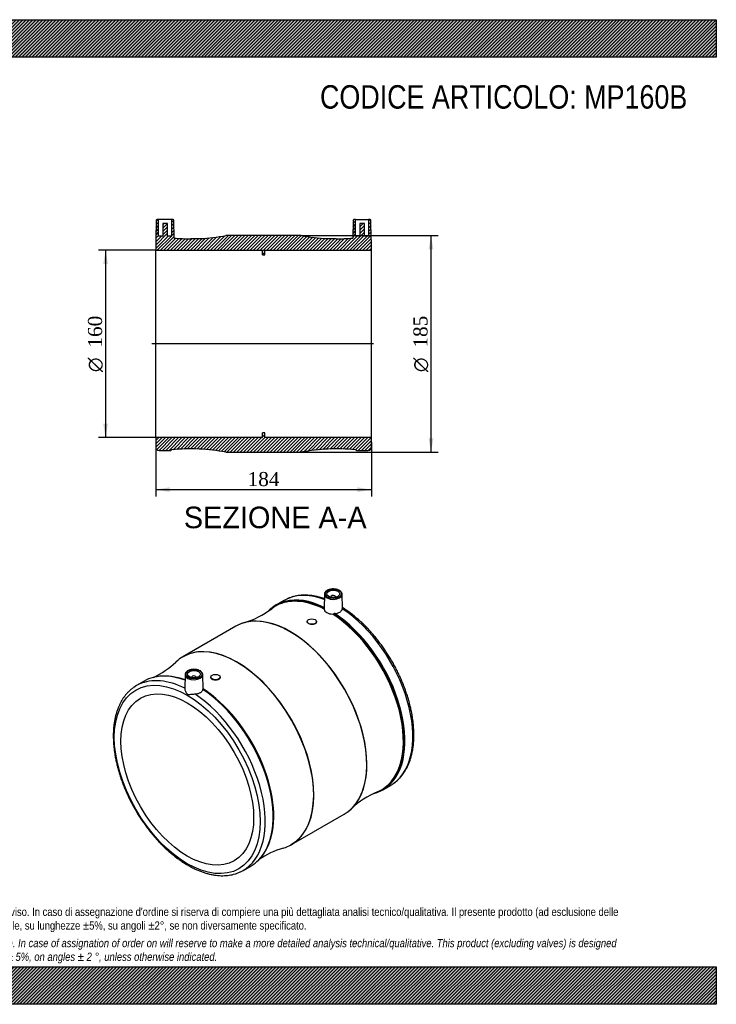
# Model space of a CAD drawing. Header units: millimetres. Extents: x 0 to 1188, y 0 to 840.
import ezdxf
from ezdxf.enums import TextEntityAlignment as Align
from ezdxf.lldxf.tags import DXFTag

# ---------------------------------------------------------------- set-up
doc = ezdxf.new("R2010")
doc.units = ezdxf.units.MM
doc.header["$LTSCALE"] = 4
for name, color, linetype in [('Default', 7, 'Continuous'), ('DV4_Default', 7, 'Continuous'), ('MP160B', 7, 'Continuous')]:
    doc.layers.add(name, color=color, linetype=linetype)
doc.styles.add('SEACAD_Solid_Edge_ANSI', font='seans.ttf')
doc.styles.add('SEACAD_Solid_Edge_ANSI1_Symbols', font='semeca1.ttf')
doc.styles.add('SEACAD_Times_New_Roman', font='times.ttf')
tags = doc.linetypes.add('CENTER2', pattern=[28.575000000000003, 19.05, -3.175, 3.175, -3.175]).pattern_tags.tags
tags[10:11] = [DXFTag(74, 4), DXFTag(75, 0), DXFTag(340, '0'), DXFTag(46, 0.0), DXFTag(50, 0.0), DXFTag(44, 0.0), DXFTag(45, 0.0)]
tags[8:9] = [DXFTag(74, 4), DXFTag(75, 0), DXFTag(340, '0'), DXFTag(46, 0.0), DXFTag(50, 0.0), DXFTag(44, 0.0), DXFTag(45, 0.0)]
tags[6:7] = [DXFTag(74, 4), DXFTag(75, 0), DXFTag(340, '0'), DXFTag(46, 0.0), DXFTag(50, 0.0), DXFTag(44, 0.0), DXFTag(45, 0.0)]
tags[4:5] = [DXFTag(74, 4), DXFTag(75, 0), DXFTag(340, '0'), DXFTag(46, 0.0), DXFTag(50, 0.0), DXFTag(44, 0.0), DXFTag(45, 0.0)]
doc.dimstyles.new('ANSImm', dxfattribs={"dimtxt": 12, "dimasz": 12, "dimexe": 6, "dimexo": 0, "dimgap": 3, "dimtad": 1, "dimdsep": 46, "dimtxsty": 'SEACAD_Times_New_Roman', "dimblk1": '_SE_FILLED', "dimblk2": '_SE_FILLED', "dimsah": 1, "dimcen": 6, "dimazin": 0, "dimtfac": 0.85, "dimtdec": 3, "dimtofl": 0, "dimtmove": 0, "dimatfit": 3, "dimfxl": 1, "dimarcsym": 0})
pattern_1 = [(45, (0, 0), (-1.414213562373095, 1.414213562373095), [])]

# ---------------------------------------------------------------- blocks, each defined once
blk = doc.blocks.new('SE1')
at = {"layer": 'MP160B', "color": 7, "linetype": 'Continuous'}
for p, q in [((819.4046853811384, 344.5250533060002), (812.6916587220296, 340.6492855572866)), ((853.8611482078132, 349.8765204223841), (853.5972202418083, 337.5316871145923)), ((859.3691514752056, 347.6113486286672), (859.3691514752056, 347.2660977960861)), ((863.3691514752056, 347.2660977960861), (863.3691514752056, 347.6113486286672)), ((869.1348972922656, 337.8210006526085), (868.8771547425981, 349.8765204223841)), ((778.2816328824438, 322.5146986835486), (733.1627308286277, 296.4652884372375)), ((838.9843751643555, 326.5457368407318), (838.9843751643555, 326.3057936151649)), ((846.9843751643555, 326.1856252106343), (846.9843751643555, 326.5457368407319)), ((735.0672089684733, 281.2908076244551), (734.8097512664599, 269.2486111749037)), ((740.5752122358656, 279.0256358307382), (740.5752122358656, 278.6803849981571)), ((744.5752122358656, 278.6803849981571), (744.5752122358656, 279.0256358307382)), ((750.3484476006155, 268.8849755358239), (750.0832155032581, 281.2908076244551)), ((756.9599885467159, 279.1889351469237), (756.9599885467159, 278.829398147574)), ((764.959988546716, 278.9499220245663), (764.959988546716, 279.1889351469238)), ((700.2527049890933, 275.7326253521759), (693.5396783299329, 271.8568576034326)), ((903.6916587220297, 183.0326620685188), (910.4046853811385, 186.9084298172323)), ((825.6627308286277, 136.2505887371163), (870.7816328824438, 162.2999989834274)), ((784.5396783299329, 114.2402341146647), (791.2527049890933, 118.1160018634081))]:
    blk.add_line(p, q, dxfattribs=at)
for centre, radius, start, end in [((764.2103939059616, 396.1968768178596), 73.74591583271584, 286.5406599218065, 307.2908000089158), ((858.3218518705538, 337.4568667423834), 4.726284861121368, 179.2461004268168, 184.1451409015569), ((860.9793329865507, 334.4974569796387), 1.601197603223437, 267.6268935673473, 299.6299869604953), ((862.7832630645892, 331.3720165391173), 2.00753590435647, 93.23149368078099, 120.2816781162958), ((676.092143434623, 346.0350766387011), 74.36306145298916, 295.4615741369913, 313.340689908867), ((717.7699898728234, 239.1237355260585), 40.94873977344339, 74.39595344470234, 103.7703550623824), ((927.6139913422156, 113.1917394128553), 73.84533478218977, 112.7258717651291, 133.4467878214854), ((768.0942553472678, 151.6557112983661), 41.16863205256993, 316.4635194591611, 345.7039455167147), ((840.0814690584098, 61.95551814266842), 74.45067564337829, 106.6547056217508, 124.4502642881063)]:
    blk.add_arc(centre, radius, start, end, dxfattribs=at)
for centre, major_axis, ratio in [((861.3691514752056, 350.224137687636), (-7.008651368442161, -3.903127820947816e-15), 0.5773502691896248), ((861.3691514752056, 350.224137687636), (-5.500000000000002, 8.673617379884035e-16), 0.5773502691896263), ((842.9843751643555, 326.5457368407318), (-4.000000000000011, 2.818925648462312e-15), 0.5773502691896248), ((742.5752122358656, 281.6384248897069), (-7.008651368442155, -4.309076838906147e-15), 0.5773502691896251), ((736.9183579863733, 191.8238009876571), (44, -76.21023553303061), 0.5773502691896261), ((742.5752122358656, 281.638424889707), (5.500000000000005, 2.846657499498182e-15), 0.5773502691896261), ((760.9599885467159, 279.1889351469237), (4.00000000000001, -3.497178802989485e-15), 0.5773502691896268), ((736.9183579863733, 191.8238009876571), (40.00000000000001, -69.28203230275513), 0.5773502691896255)]:
    blk.add_ellipse(centre, major_axis=major_axis, ratio=ratio, dxfattribs=at)
for centre, major_axis, ratio, start_param, end_param in [((857.690162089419, 261.5514345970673), (45.35249193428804, -78.55282028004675), 0.5773502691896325, 2.419862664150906, 3.256706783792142), ((857.2604815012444, 261.3033583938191), (45.20756932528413, -78.30180695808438), 0.5773502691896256, 2.413356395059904, 3.071736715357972), ((864.9046853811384, 265.7167415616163), (45.49999999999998, -78.80831174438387), 0.5773502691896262, 3.09060172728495, 3.141592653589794), ((858.191658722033, 261.8409738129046), (45.5000000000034, -78.80831174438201), 0.5773502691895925, 2.427302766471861, 2.984985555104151), ((864.9046853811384, 265.7167415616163), (45.49999999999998, -78.80831174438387), 0.5773502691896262, 2.530208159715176, 3.09060172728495), ((861.3691514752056, 349.8230143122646), (7.508575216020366, -6.99435760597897e-15), 0.577350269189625, 3.12924974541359, 3.193795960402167), ((861.3691514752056, 349.8230143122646), (7.508575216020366, -6.99435760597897e-15), 0.577350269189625, 3.193795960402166, 6.283185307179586), ((861.3691514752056, 347.6113486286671), (-1.999999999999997, -8.729081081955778e-15), 0.5773502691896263, 2.817181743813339, 6.283185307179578), ((861.3691514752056, 347.6113486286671), (-1.999999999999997, -8.729081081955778e-15), 0.5773502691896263, 0, 0.3244109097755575), ((861.3691514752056, 349.8230143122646), (7.508575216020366, -6.99435760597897e-15), 0.577350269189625, 0.01234290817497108, 0.03035467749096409), ((861.3691514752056, 349.8230143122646), (7.508575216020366, -6.99435760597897e-15), 0.577350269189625, 1.613432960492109e-15, 0.01234290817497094), ((858.191658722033, 261.8409738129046), (45.5000000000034, -78.80831174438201), 0.5773502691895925, 2.984985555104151, 3.297375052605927), ((857.2604815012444, 261.3033583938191), (45.20756932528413, -78.30180695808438), 0.5773502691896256, 3.071736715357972, 3.213869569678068), ((864.9046853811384, 265.7167415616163), (45.49999999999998, -78.80831174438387), 0.5773502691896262, 0.05111716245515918, 2.290859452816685), ((824.5316328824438, 242.407348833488), (46.25000000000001, -80.10734985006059), 0.5773502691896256, 0.1502866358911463, 2.984742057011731), ((857.2604815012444, 261.3033583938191), (45.20756932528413, -78.30180695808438), 0.5773502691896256, 0.07412518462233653, 2.299032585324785), ((857.690162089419, 261.5514345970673), (45.35249193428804, -78.55282028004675), 0.5773502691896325, 6.166267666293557, 8.575711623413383), ((858.191658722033, 261.8409738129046), (45.5000000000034, -78.80831174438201), 0.5773502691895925, 0.1558727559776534, 2.286539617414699), ((824.5316328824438, 242.407348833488), (46.25000000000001, -80.10734985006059), 0.5773502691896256, 2.984742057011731, 3.141592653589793), ((824.6661103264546, 242.4849894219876), (-46.24087463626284, 80.09154425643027), 0.5773502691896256, 5.963024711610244, 6.216719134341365), ((824.6661103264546, 242.4849894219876), (-46.24087463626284, 80.09154425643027), 0.5773502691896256, 3.461829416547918, 5.963024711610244), ((779.2782533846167, 216.2802979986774), (46.24087463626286, -80.0915442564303), 0.5773502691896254, 0.001187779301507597, 3.123711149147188), ((779.4127308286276, 216.3579385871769), (-46.24999999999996, 80.1073498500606), 0.5773502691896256, 3.296025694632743, 6.126743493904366), ((779.2782533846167, 216.2802979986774), (46.24087463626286, -80.0915442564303), 0.5773502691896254, 3.123711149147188, 3.278905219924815), ((779.4127308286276, 216.3579385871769), (-46.24999999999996, 80.1073498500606), 0.5773502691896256, 6.377756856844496e-16, 0.06937493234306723), ((779.4127308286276, 216.3579385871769), (-46.24999999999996, 80.1073498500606), 0.5773502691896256, 6.126743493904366, 6.283185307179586), ((739.0396783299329, 193.0485458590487), (45.5, -78.8083117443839), 0.577350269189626, 2.421529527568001, 3.090601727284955), ((745.7527049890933, 196.924313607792), (45.50000000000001, -78.80831174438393), 0.5773502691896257, 2.986020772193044, 3.141592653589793), ((745.7527049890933, 196.924313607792), (45.50000000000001, -78.80831174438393), 0.5773502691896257, 2.524675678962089, 2.986020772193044), ((746.683882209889, 197.4619290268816), (45.20756932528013, -78.30180695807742), 0.5773502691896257, -3.742747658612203, -3.635153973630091), ((746.2542016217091, 197.2138528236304), (45.35249193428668, -78.55282028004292), 0.5773502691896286, -3.750097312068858, -3.653093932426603), ((742.5752122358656, 281.2373015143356), (7.508575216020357, 1.301042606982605e-15), 0.5773502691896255, 3.129249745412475, 3.193795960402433), ((742.5752122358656, 281.2373015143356), (7.508575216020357, 1.301042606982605e-15), 0.5773502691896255, 3.193795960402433, 6.283185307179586), ((742.5752122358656, 279.0256358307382), (2, -1.409462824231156e-15), 0.5773502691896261, 0, 3.466003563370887), ((742.5752122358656, 279.0256358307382), (2, -1.409462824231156e-15), 0.5773502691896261, 5.958774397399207, 6.283185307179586), ((742.5752122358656, 281.2373015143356), (7.508575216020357, 1.301042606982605e-15), 0.5773502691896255, 0.01234290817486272, 0.0303546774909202), ((742.5752122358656, 281.2373015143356), (7.508575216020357, 1.301042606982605e-15), 0.5773502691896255, 0, 0.012342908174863), ((739.0396783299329, 193.0485458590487), (45.5, -78.8083117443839), 0.577350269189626, 3.090601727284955, 3.192865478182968), ((746.683882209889, 197.4619290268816), (45.20756932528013, -78.30180695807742), 0.5773502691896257, 0.4831810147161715, 2.299032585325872), ((739.0396783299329, 193.0485458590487), (45.5, -78.8083117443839), 0.577350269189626, 0.05111716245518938, 2.290859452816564), ((745.7527049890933, 196.924313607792), (45.50000000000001, -78.80831174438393), 0.5773502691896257, 0.1568713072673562, 2.286539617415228), ((746.2542016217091, 197.2138528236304), (45.35249193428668, -78.55282028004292), 0.5773502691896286, 0.5127318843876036, 2.292526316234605), ((858.191658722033, 261.8409738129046), (45.5000000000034, -78.80831174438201), 0.5773502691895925, -0.157143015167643, 0.1558727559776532), ((857.2604815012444, 261.3033583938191), (45.20756932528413, -78.30180695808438), 0.5773502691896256, 6.210921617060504, 6.357310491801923), ((864.9046853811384, 265.7167415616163), (45.49999999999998, -78.80831174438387), 0.5773502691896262, 6.589745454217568e-16, 0.051117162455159), ((824.6661103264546, 242.4849894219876), (-46.24087463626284, 80.09154425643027), 0.5773502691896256, 3.208066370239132, 3.461829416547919), ((824.5316328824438, 242.407348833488), (46.25000000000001, -80.10734985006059), 0.5773502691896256, 0, 0.1502866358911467), ((779.2782533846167, 216.2802979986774), (46.24087463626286, -80.0915442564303), 0.5773502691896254, 6.145796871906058, 6.283185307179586), ((779.4127308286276, 216.3579385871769), (-46.24999999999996, 80.1073498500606), 0.5773502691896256, 3.072225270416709, 3.296025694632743), ((779.2782533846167, 216.2802979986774), (46.24087463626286, -80.0915442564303), 0.5773502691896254, 0, 0.001187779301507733), ((745.7527049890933, 196.924313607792), (45.50000000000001, -78.80831174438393), 0.5773502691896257, 0, 0.1568713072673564), ((739.0396783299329, 193.0485458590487), (45.5, -78.8083117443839), 0.577350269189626, 6.231918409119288, 6.334302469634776)]:
    blk.add_ellipse(centre, major_axis=major_axis, ratio=ratio, start_param=start_param, end_param=end_param, dxfattribs=at)
for points, knots in [([(868.8713859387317, 349.9635585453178), (868.8719507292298, 349.9708033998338), (868.8906535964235, 350.2120884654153), (868.7490398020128, 350.7314504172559), (868.4366231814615, 351.4321813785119), (867.9237011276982, 352.0953996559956), (867.2467299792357, 352.6982518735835), (866.4106374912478, 353.2291786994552), (865.4401538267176, 353.6715674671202), (864.3629408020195, 354.0133882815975), (863.209208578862, 354.2463770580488), (862.0089746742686, 354.3656049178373), (860.792735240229, 354.3686463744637), (859.59120249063, 354.2554809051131), (858.434583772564, 354.0284426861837), (857.3518590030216, 353.6919902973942), (856.3703025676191, 353.2523867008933), (855.5151653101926, 352.7171282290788), (854.8123596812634, 352.0968740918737), (854.2821824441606, 351.4030054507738), (853.9588621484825, 350.6665977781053), (853.8321476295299, 350.023029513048), (853.8786485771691, 349.682265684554), (853.8962615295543, 349.5612387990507)], [0, 0, 0, 0, 0.00130161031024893, 0.05024691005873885, 0.09918793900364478, 0.1489818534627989, 0.1999139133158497, 0.2516421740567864, 0.3036863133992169, 0.3557076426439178, 0.4076367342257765, 0.4594888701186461, 0.5113076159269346, 0.5631460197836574, 0.6150428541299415, 0.6670559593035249, 0.719239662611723, 0.7716247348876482, 0.8241594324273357, 0.8764814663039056, 0.9279914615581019, 0.9781799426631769, 1, 1, 1, 1]), ([(853.7761378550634, 346.0212684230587), (853.4217025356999, 346.1446535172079), (852.0675044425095, 346.6025847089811), (849.7285668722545, 347.3037092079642), (846.775150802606, 348.0183619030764), (843.8590927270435, 348.5511005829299), (840.9870632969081, 348.9005385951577), (838.1664243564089, 349.0657098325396), (835.4045557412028, 349.0464021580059), (832.7078342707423, 348.8431549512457), (830.0856126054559, 348.4571072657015), (827.5345757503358, 347.8904946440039), (825.0962423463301, 347.1443893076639), (823.1818481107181, 346.4280533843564), (822.2305650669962, 345.961875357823), (821.9490663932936, 345.8231994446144)], [0.2289420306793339, 0.2289420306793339, 0.2289420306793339, 0.2289420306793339, 0.252587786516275, 0.3193641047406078, 0.3860673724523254, 0.4526658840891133, 0.5191244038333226, 0.5854062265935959, 0.6514763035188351, 0.7173052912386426, 0.7828740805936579, 0.8481780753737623, 0.9132303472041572, 0.9780628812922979, 1, 1, 1, 1]), ([(853.6079302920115, 337.1152354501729), (853.718553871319, 335.9811036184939), (854.536951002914, 334.9417800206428), (857.2036991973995, 333.4016572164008), (859.0164442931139, 332.922374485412), (860.9130327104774, 332.8976326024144)], [0, 0, 0, 0, 0.5, 0.5, 1, 1, 1, 1]), ([(862.6700976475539, 333.3763603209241), (863.5176915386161, 333.4307955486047), (864.3189836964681, 333.5661596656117), (865.8293873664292, 334.0062083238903), (866.50014124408, 334.3002668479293), (867.3724330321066, 334.850613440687), (867.6352294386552, 335.049447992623), (868.0996591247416, 335.4711042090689), (868.3025985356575, 335.6947446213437), (868.6480980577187, 336.1677898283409), (868.7878186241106, 336.4139598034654), (868.9978957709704, 336.9153168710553), (869.0692673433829, 337.1718560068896), (869.1057902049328, 337.4338943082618)], [0, 0, 0, 0, 0.250000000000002, 0.250000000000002, 0.500000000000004, 0.500000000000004, 0.625000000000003, 0.625000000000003, 0.750000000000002, 0.750000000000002, 0.875000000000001, 0.875000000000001, 1, 1, 1, 1]), ([(912.8130823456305, 188.4572686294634), (913.4714930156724, 188.9304115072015), (914.6575859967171, 189.7917693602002), (916.52871775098, 191.4357705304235), (918.3230402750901, 193.2556820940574), (920.01433503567, 195.2456547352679), (921.5838016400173, 197.3842674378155), (923.0320108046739, 199.6726475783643), (924.3543163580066, 202.1051937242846), (925.5476064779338, 204.677349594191), (926.6086347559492, 207.3834810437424), (927.5346084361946, 210.2174940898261), (928.3231354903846, 213.1727692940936), (928.9723013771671, 216.2423084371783), (929.4806688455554, 219.4188265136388), (929.8472651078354, 222.6948422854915), (930.071550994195, 226.0627434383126), (930.1533842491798, 229.514800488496), (930.0929905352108, 233.043198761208), (929.8909344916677, 236.6400894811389), (929.5480856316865, 240.2976276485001), (929.0655910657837, 244.0079639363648), (928.4448636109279, 247.7632020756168), (927.687573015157, 251.5553997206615), (926.795639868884, 255.3765714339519), (925.7712312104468, 259.2186940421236), (924.6167570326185, 263.0737143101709), (923.3348670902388, 266.9335587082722), (921.9284475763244, 270.7901449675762), (920.4006173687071, 274.6353950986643), (918.7547236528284, 278.4612495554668), (916.9943368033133, 282.2596822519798), (915.1232444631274, 286.0227161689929), (913.1454447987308, 289.7424393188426), (911.0651389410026, 293.4110208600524), (908.8867299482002, 297.0207150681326), (906.6148108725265, 300.5638855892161), (904.2541521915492, 304.0330266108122), (901.8096825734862, 307.4207892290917), (899.286481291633, 310.719988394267), (896.6897710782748, 313.9236108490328), (894.0249019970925, 317.0248316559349), (891.2973562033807, 320.0170121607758), (888.5126742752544, 322.8937623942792), (885.6766749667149, 325.6487574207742), (882.7945811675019, 328.2764665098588), (879.8742338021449, 330.7694672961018), (876.9140452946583, 333.1285064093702), (873.9479505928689, 335.3249525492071), (871.2773947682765, 337.1654435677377), (869.7563690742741, 338.1231323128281), (869.1204813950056, 338.5186728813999)], [0, 0, 0, 0, 0.01753011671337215, 0.03753152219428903, 0.05757108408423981, 0.07766672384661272, 0.0978314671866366, 0.1180727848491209, 0.1383926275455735, 0.158788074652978, 0.1792524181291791, 0.1997764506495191, 0.2203497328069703, 0.2409616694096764, 0.2616023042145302, 0.2822628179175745, 0.3029357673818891, 0.3236151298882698, 0.3442956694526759, 0.3649735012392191, 0.3856464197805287, 0.4063129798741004, 0.4269723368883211, 0.4476241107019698, 0.468268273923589, 0.4889050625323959, 0.5095349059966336, 0.5301583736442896, 0.5507761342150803, 0.5713889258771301, 0.5919975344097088, 0.6126027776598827, 0.6332054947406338, 0.6538065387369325, 0.6744067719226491, 0.6950070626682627, 0.7156080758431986, 0.7362106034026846, 0.7568155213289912, 0.7774237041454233, 0.7980360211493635, 0.8186533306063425, 0.8392764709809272, 0.859906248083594, 0.8805434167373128, 0.901188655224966, 0.9218425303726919, 0.9425054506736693, 0.9631776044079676, 0.9838588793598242, 0.9964684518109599, 0.9964684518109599, 0.9964684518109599, 0.9964684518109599]), ([(842.9958683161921, 323.9969389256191), (841.9398786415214, 324.0413939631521), (840.9048032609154, 324.3259639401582), (839.4236950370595, 325.1765652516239), (838.988208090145, 325.7425525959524), (838.9843803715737, 326.3021790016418), (838.9843723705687, 326.3053137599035), (838.9843777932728, 326.308448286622)], [0, 0, 0, 0, 0.125, 0.125, 0.25, 0.25, 0.2507041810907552, 0.2507041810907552, 0.2507041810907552, 0.2507041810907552]), ([(846.9843740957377, 326.1854259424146), (846.984141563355, 325.5645359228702), (846.5544551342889, 324.9646452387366), (845.0857884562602, 324.1555310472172), (844.0518579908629, 323.9524838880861), (842.9958683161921, 323.9969389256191)], [0.7505932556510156, 0.7505932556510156, 0.7505932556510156, 0.7505932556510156, 0.875, 0.875, 1, 1, 1, 1]), ([(750.0774466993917, 281.3778457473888), (750.0780114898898, 281.3850906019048), (750.0967143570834, 281.6263756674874), (749.9551005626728, 282.1457376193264), (749.6426839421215, 282.8464685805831), (749.1297618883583, 283.5096868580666), (748.4527907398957, 284.1125390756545), (747.6166982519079, 284.6434659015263), (746.6462145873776, 285.0858546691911), (745.5690015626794, 285.4276754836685), (744.4152693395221, 285.6606642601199), (743.2150354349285, 285.7798921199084), (741.998796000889, 285.7829335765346), (740.7972632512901, 285.6697681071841), (739.640644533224, 285.4427298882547), (738.5579197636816, 285.1062774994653), (737.5763633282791, 284.6666739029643), (736.7212260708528, 284.1314154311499), (736.0184204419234, 283.5111612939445), (735.4882432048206, 282.8172926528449), (735.1649229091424, 282.0808849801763), (735.0382083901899, 281.437316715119), (735.084709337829, 281.096552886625), (735.1023222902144, 280.9755260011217)], [0, 0, 0, 0, 0.001301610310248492, 0.05024691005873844, 0.0991879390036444, 0.1489818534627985, 0.1999139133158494, 0.2516421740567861, 0.3036863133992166, 0.3557076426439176, 0.4076367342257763, 0.459488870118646, 0.5113076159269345, 0.5631460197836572, 0.6150428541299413, 0.6670559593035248, 0.7192396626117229, 0.771624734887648, 0.8241594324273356, 0.8764814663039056, 0.9279914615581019, 0.9781799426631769, 1, 1, 1, 1]), ([(760.9610826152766, 276.5194008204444), (759.9036851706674, 276.5334297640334), (758.869556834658, 276.801697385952), (757.3929189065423, 277.6544212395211), (756.9601988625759, 278.2397021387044), (756.9599883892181, 278.8290303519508), (756.9599886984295, 278.829698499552), (756.9599895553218, 278.8303666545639)], [0, 0, 0, 0, 0.125, 0.125, 0.2500000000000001, 0.2500000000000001, 0.2501418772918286, 0.2501418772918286, 0.2501418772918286, 0.2501418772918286]), ([(764.9599883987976, 278.9496666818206), (764.9597868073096, 278.2955709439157), (764.5286574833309, 277.650383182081), (763.0548630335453, 276.7522297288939), (762.018480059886, 276.5053718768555), (760.9610826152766, 276.5194008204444)], [0.7501894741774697, 0.7501894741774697, 0.7501894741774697, 0.7501894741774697, 0.875, 0.875, 1, 1, 1, 1]), ([(691.1303626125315, 270.2919876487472), (690.8354013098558, 270.0933748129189), (689.9325161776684, 269.4823209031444), (688.3365718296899, 268.1603192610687), (686.4880215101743, 266.4248464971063), (684.7399091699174, 264.5086020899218), (683.1121565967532, 262.4445207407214), (681.6038582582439, 260.2281187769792), (680.2197629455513, 257.8655609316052), (678.9630362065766, 255.3608684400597), (677.8370647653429, 252.7194323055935), (676.8448229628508, 249.9470554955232), (675.988919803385, 247.0501338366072), (675.2715022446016, 244.0354885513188), (674.6942409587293, 240.9102782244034), (674.2583321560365, 237.6818975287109), (673.9645224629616, 234.3579017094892), (673.8131429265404, 230.9459516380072), (673.8041457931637, 227.4538395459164), (673.9371278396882, 223.8893987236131), (674.2113626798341, 220.2604932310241), (674.6258371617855, 216.5749514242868), (675.1792668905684, 212.8406466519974), (675.8701066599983, 209.065498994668), (676.6965577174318, 205.2574733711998), (677.6565728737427, 201.4245753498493), (678.7478603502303, 197.5748445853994), (679.9678870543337, 193.7163460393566), (681.3138817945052, 189.8571592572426), (682.782838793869, 186.0053660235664), (684.3715217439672, 182.1690367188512), (686.0764685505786, 178.3562156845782), (687.8939968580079, 174.5749058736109), (689.8202103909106, 170.8330530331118), (691.851006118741, 167.1385296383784), (693.9820799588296, 163.4991226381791), (696.2089292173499, 159.9225262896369), (698.5268687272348, 156.41631213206), (700.9310439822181, 152.9879096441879), (703.4164492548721, 149.6445833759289), (705.9779306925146, 146.3934318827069), (708.6101978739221, 143.2413744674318), (711.3078355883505, 140.1951388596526), (714.0653156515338, 137.2612499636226), (716.8770085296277, 134.4460197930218), (719.7371944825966, 131.7555386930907), (722.6400738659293, 129.1956679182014), (725.579776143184, 126.7720335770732), (728.5503670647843, 124.490021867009), (731.5458533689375, 122.3547753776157), (734.5601842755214, 120.3711900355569), (737.5872490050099, 118.5439119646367), (740.6208696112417, 116.8773331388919), (743.6547565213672, 115.3756001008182), (746.6824728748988, 114.0426001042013), (749.6974421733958, 112.8819142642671), (752.6929582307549, 111.8967711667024), (755.6621840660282, 111.0900003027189), (758.5981227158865, 110.4639837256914), (761.4936198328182, 110.0205794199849), (764.3414650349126, 109.7610510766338), (767.1342680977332, 109.6859615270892), (769.8653331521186, 109.795249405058), (772.525975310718, 110.0877511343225), (775.1161319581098, 110.5629841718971), (777.6056410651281, 111.2147945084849), (779.9506412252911, 112.0119977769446), (781.2717592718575, 112.6036897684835), (781.9848968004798, 112.9272567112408)], [0, 0, 0, 0, 0.005746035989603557, 0.02066603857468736, 0.03560694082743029, 0.05058357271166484, 0.0656075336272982, 0.08068645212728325, 0.09582376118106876, 0.1110189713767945, 0.1262683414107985, 0.1415657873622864, 0.1569038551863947, 0.1722746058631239, 0.1876703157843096, 0.2030839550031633, 0.2185094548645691, 0.2339418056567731, 0.2493770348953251, 0.2648113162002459, 0.2802426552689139, 0.2956697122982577, 0.3110916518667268, 0.3265080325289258, 0.3419187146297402, 0.3573237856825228, 0.3727235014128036, 0.3881182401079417, 0.4035084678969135, 0.4188947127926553, 0.4342775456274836, 0.4496575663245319, 0.4650353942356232, 0.4804116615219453, 0.4957870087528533, 0.5111620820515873, 0.5265374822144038, 0.541913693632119, 0.5572913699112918, 0.5726711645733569, 0.5880537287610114, 0.6034397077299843, 0.6188297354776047, 0.6342244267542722, 0.6496243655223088, 0.6650300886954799, 0.6804420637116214, 0.6958606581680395, 0.7112860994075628, 0.7267184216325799, 0.7421573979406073, 0.7576024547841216, 0.7730525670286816, 0.7885061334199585, 0.803960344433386, 0.8194112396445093, 0.834854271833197, 0.850283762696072, 0.8656929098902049, 0.8810739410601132, 0.8964184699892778, 0.9117180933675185, 0.9269652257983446, 0.9421541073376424, 0.9572818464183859, 0.9723493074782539, 0.9873616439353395, 1, 1, 1, 1]), ([(734.8106213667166, 269.2830778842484), (734.7981649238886, 268.6725978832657), (734.9676456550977, 267.8881632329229), (735.4694869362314, 266.6454875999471), (735.7076442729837, 266.1764587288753), (736.287365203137, 265.3084069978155), (736.6412012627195, 264.8944273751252), (737.4720455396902, 264.4105705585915), (737.9265416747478, 264.3546127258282), (738.8611768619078, 264.3505987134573), (739.3449840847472, 264.399324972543), (740.8887437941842, 264.5715141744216), (742.059130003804, 264.748343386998), (743.2407831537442, 264.7656986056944)], [0.04054296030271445, 0.04054296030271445, 0.04054296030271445, 0.04054296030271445, 0.2499999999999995, 0.2499999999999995, 0.3749999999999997, 0.3749999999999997, 0.5000000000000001, 0.5000000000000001, 0.6250000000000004, 0.6250000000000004, 0.7500000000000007, 0.7500000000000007, 1, 1, 1, 1]), ([(750.3349995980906, 268.7680561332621), (750.3430065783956, 268.7671055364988), (750.3481127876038, 268.7975709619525), (750.3488233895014, 268.8590905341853), (750.348756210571, 268.8702485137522), (750.348500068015, 268.8821763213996)], [0, 0, 0, 0, 0.5, 0.5, 0.6008827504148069, 0.6008827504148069, 0.6008827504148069, 0.6008827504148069]), ([(743.2407831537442, 264.7656986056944), (744.097249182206, 264.7782777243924), (744.918490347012, 264.8721400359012), (746.0978847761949, 265.1410600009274), (746.4729441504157, 265.2505005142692), (747.1827269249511, 265.5065470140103), (747.5184244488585, 265.6533730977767), (748.1500376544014, 265.9863074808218), (748.4399232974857, 266.1695268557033), (748.9614126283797, 266.5630399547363), (749.1944847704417, 266.7741010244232), (749.6035584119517, 267.2252369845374), (749.7763577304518, 267.462353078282), (750.0536804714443, 267.9494904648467), (750.1594364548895, 268.2008361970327), (750.231143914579, 268.4597001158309)], [0, 0, 0, 0, 0.2500000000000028, 0.2500000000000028, 0.3750000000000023, 0.3750000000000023, 0.5000000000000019, 0.5000000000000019, 0.6250000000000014, 0.6250000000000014, 0.7500000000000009, 0.7500000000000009, 0.8750000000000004, 0.8750000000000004, 1, 1, 1, 1]), ([(750.3349995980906, 268.7680561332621), (750.3265639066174, 268.7690576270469), (750.3146025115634, 268.7393963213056), (750.2800288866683, 268.63258581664), (750.2580128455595, 268.5566969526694), (750.231143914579, 268.4597001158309)], [0, 0, 0, 0, 0.5, 0.5, 1, 1, 1, 1])]:
    blk.add_open_spline(points, degree=3, knots=knots, dxfattribs=at)
blk.add_open_spline([(869.1057902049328, 337.4338943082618), (869.127685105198, 337.5909822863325), (869.1368160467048, 337.7325468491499), (869.1338341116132, 337.8606305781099)], degree=3, dxfattribs=at)
blk = doc.blocks.new('SE6')
at = {"layer": 'MP160B', "linetype": 'Continuous'}
h = blk.add_hatch(dxfattribs=at)
h.set_pattern_fill('LINE', scale=0.6299212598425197, angle=45, style=0)
h.set_pattern_definition(pattern_1)
edge = h.paths.add_edge_path()
edge.add_arc((739.829708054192, 811.0459275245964), 158, 272.9540261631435, 280.963278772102, ccw=False)
edge.add_line((747.9721818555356, 653.2558767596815), (747.9721818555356, 653.4477931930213))
edge.add_line((747.9721818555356, 653.4477931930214), (739.9721818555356, 653.4477931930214))
edge.add_line((739.9721818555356, 653.4477931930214), (739.9721818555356, 653.045991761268))
edge.add_arc((739.829708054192, 811.0459275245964), 158, 264.8865628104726, 270.0516654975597, ccw=False)
edge.add_line((725.7475015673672, 653.6747374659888), (725.480757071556, 668.9565193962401))
edge.add_arc((724.9808332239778, 668.9477931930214), 0.5, 0.999999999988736, 90)
edge.add_line((724.9808332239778, 669.4477931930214), (723.4721818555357, 669.4477931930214))
edge.add_line((723.4721818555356, 669.4477931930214), (723.4721818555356, 655.4477931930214))
edge.add_line((723.4721818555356, 655.4477931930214), (719.9721818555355, 655.4477931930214))
edge.add_line((719.9721818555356, 655.4477931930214), (719.9721818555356, 666.2477931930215))
edge.add_line((719.9721818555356, 666.2477931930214), (715.9721818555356, 666.2477931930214))
edge.add_line((715.9721818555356, 666.2477931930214), (715.9721818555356, 655.4477931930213))
edge.add_line((715.9721818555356, 655.4477931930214), (712.4721818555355, 655.4477931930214))
edge.add_line((712.4721818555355, 655.4477931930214), (712.4721818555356, 669.4477931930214))
edge.add_line((712.4721818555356, 669.4477931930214), (710.9635304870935, 669.4477931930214))
edge.add_arc((710.9635304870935, 668.9477931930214), 0.5, 90, 179.0000000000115)
edge.add_line((710.4636066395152, 668.95651939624), (710.1770079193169, 652.5372897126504))
edge.add_arc((712.9721818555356, 651.4477931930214), 3, 158.7052716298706, 180)
edge.add_line((709.9721818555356, 651.4477931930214), (709.9721818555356, 643.4477931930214))
edge.add_line((709.9721818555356, 643.4477931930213), (800.9721818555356, 643.4477931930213))
edge.add_line((800.9721818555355, 643.4477931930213), (800.9721818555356, 639.4227892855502))
edge.add_line((800.9721818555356, 639.4227892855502), (802.9721818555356, 639.4227892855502))
edge.add_line((802.9721818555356, 639.4227892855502), (802.9721818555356, 643.4477931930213))
edge.add_line((802.9721818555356, 643.4477931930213), (893.9721818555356, 643.4477931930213))
edge.add_line((893.9721818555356, 643.4477931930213), (893.9721818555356, 651.4477931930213))
edge.add_arc((890.9721818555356, 651.4477931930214), 3, 0, 21.29472837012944)
edge.add_line((893.7673557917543, 652.5372897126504), (893.480757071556, 668.9565193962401))
edge.add_arc((892.9808332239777, 668.9477931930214), 0.5, 0.999999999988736, 90)
edge.add_line((892.9808332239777, 669.4477931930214), (891.4721818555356, 669.4477931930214))
edge.add_line((891.4721818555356, 669.4477931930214), (891.4721818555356, 655.4477931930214))
edge.add_line((891.4721818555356, 655.4477931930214), (887.9721818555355, 655.4477931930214))
edge.add_line((887.9721818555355, 655.4477931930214), (887.9721818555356, 666.2477931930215))
edge.add_line((887.9721818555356, 666.2477931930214), (883.9721818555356, 666.2477931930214))
edge.add_line((883.9721818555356, 666.2477931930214), (883.9721818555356, 655.4477931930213))
edge.add_line((883.9721818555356, 655.4477931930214), (880.4721818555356, 655.4477931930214))
edge.add_line((880.4721818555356, 655.4477931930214), (880.4721818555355, 669.4477931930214))
edge.add_line((880.4721818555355, 669.4477931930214), (878.9635304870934, 669.4477931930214))
edge.add_arc((878.9635304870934, 668.9477931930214), 0.5, 90, 179.0000000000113)
edge.add_line((878.4636066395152, 668.95651939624), (878.196862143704, 653.6747374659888))
edge.add_arc((864.1146556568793, 811.0459275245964), 158, 269.94833450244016, 275.11343718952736, ccw=False)
edge.add_line((863.9721818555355, 653.0459917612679), (863.9721818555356, 653.4477931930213))
edge.add_line((863.9721818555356, 653.4477931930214), (855.9721818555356, 653.4477931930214))
edge.add_line((855.9721818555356, 653.4477931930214), (855.9721818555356, 653.2558767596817))
edge.add_arc((864.1146556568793, 811.0459275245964), 158, 259.0367212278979, 267.04597383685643, ccw=False)
edge.add_arc((833.8760634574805, 654.9477931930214), 1, 79.03672122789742, 90)
edge.add_line((833.8760634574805, 655.9477931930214), (770.0683002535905, 655.9477931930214))
edge.add_arc((770.0683002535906, 654.9477931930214), 1, 90, 100.9632787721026)
h = blk.add_hatch(dxfattribs=at)
h.set_pattern_fill('LINE', scale=0.6299212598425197, angle=45, style=0)
h.set_pattern_definition(pattern_1)
edge = h.paths.add_edge_path()
edge.add_arc((739.829708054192, 315.8496588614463), 158, 79.036721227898, 95.82919497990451, ccw=False)
edge.add_arc((770.0683002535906, 471.9477931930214), 1, 259.0367212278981, 270)
edge.add_line((770.0683002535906, 470.9477931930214), (833.8760634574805, 470.9477931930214))
edge.add_arc((833.8760634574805, 471.9477931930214), 1, 270, 280.9632787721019)
edge.add_arc((864.1146556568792, 315.8496588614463), 158, 84.1708050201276, 100.96327877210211, ccw=False)
edge.add_arc((880.0600818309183, 472.0378254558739), 1, 44.82824083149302, 84.17080502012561, ccw=False)
edge.add_arc((881.4785285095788, 473.4477931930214), 1, 224.8282408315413, 270)
edge.add_line((881.4785285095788, 472.4477931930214), (890.9721818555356, 472.4477931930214))
edge.add_arc((890.9721818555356, 475.4477931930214), 3, 270, 360)
edge.add_line((893.9721818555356, 475.4477931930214), (893.9721818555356, 483.4477931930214))
edge.add_line((893.9721818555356, 483.4477931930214), (802.9721818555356, 483.4477931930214))
edge.add_line((802.9721818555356, 483.4477931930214), (802.9721818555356, 487.4727971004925))
edge.add_line((802.9721818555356, 487.4727971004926), (800.9721818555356, 487.4727971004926))
edge.add_line((800.9721818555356, 487.4727971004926), (800.9721818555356, 483.4477931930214))
edge.add_line((800.9721818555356, 483.4477931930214), (709.9721818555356, 483.4477931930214))
edge.add_line((709.9721818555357, 483.4477931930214), (709.9721818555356, 475.4477931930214))
edge.add_arc((712.9721818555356, 475.4477931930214), 3, 180, 270)
edge.add_line((712.9721818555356, 472.4477931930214), (722.4658352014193, 472.4477931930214))
edge.add_arc((722.4658352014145, 473.4477931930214), 1, 270.0000000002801, 315.1717591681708)
edge.add_arc((723.8842818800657, 472.0378254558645), 1, 95.8291949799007, 135.1717591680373, ccw=False)
at = {"layer": 'DV4_Default', "color": 7, "linetype": 'CENTER2'}
blk.add_line((895.7221818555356, 563.4477931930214), (706.8129434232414, 563.4477931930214), dxfattribs=at)
at = {"layer": 'MP160B', "color": 7, "linetype": 'Continuous'}
for p, q in [((710.4636066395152, 668.95651939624), (710.1770079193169, 652.5372897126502)), ((712.4721818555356, 669.4477931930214), (710.9635304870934, 669.4477931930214)), ((723.4721818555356, 669.4477931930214), (712.4721818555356, 669.4477931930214)), ((712.4721818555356, 655.4477931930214), (712.4721818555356, 669.4477931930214)), ((719.9721818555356, 666.2477931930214), (715.9721818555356, 666.2477931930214)), ((715.9721818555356, 666.2477931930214), (715.9721818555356, 655.4477931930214)), ((719.9721818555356, 655.4477931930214), (719.9721818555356, 666.2477931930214)), ((724.9808332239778, 669.4477931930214), (723.4721818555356, 669.4477931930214)), ((723.4721818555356, 669.4477931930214), (723.4721818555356, 655.4477931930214)), ((725.7475015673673, 653.6747374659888), (725.4807570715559, 668.95651939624)), ((878.4636066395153, 668.95651939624), (878.1968621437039, 653.6747374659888)), ((880.4721818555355, 669.4477931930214), (878.9635304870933, 669.4477931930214)), ((880.4721818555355, 669.4477931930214), (891.4721818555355, 669.4477931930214)), ((880.4721818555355, 655.4477931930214), (880.4721818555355, 669.4477931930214)), ((883.9721818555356, 666.2477931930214), (883.9721818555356, 655.4477931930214)), ((887.9721818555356, 666.2477931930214), (883.9721818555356, 666.2477931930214)), ((887.9721818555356, 655.4477931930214), (887.9721818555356, 666.2477931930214)), ((891.4721818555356, 669.4477931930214), (891.4721818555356, 655.4477931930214)), ((892.9808332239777, 669.4477931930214), (891.4721818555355, 669.4477931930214)), ((893.7673557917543, 652.5372897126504), (893.480757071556, 668.9565193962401)), ((715.9721818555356, 655.4477931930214), (712.4721818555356, 655.4477931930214)), ((723.4721818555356, 655.4477931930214), (719.9721818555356, 655.4477931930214)), ((833.8760634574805, 655.9477931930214), (770.0683002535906, 655.9477931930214)), ((883.9721818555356, 655.4477931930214), (880.4721818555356, 655.4477931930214)), ((891.4721818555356, 655.4477931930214), (887.9721818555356, 655.4477931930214)), ((709.9721818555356, 651.4477931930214), (709.9721818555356, 643.4477931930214)), ((739.9721818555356, 653.4477931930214), (747.9721818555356, 653.4477931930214)), ((739.9721818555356, 653.0459917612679), (739.9721818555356, 653.4477931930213)), ((747.9721818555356, 653.4477931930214), (747.9721818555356, 653.2558767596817)), ((855.9721818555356, 653.2558767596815), (855.9721818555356, 653.4477931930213)), ((855.9721818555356, 653.4477931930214), (863.9721818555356, 653.4477931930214)), ((863.9721818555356, 653.4477931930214), (863.9721818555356, 653.045991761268)), ((893.9721818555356, 643.4477931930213), (893.9721818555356, 651.4477931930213)), ((709.9721818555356, 483.4477931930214), (709.9721818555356, 643.4477931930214)), ((709.9721818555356, 643.4477931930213), (800.9721818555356, 643.4477931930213)), ((800.9721818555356, 639.4227892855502), (800.9721818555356, 643.4477931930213)), ((800.9721818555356, 639.4227892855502), (802.9721818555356, 639.4227892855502)), ((802.9721818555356, 643.4477931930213), (893.9721818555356, 643.4477931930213)), ((802.9721818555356, 639.4227892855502), (802.9721818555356, 643.4477931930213)), ((893.9721818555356, 483.4477931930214), (893.9721818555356, 643.4477931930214)), ((802.9721818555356, 487.4727971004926), (800.9721818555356, 487.4727971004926)), ((800.9721818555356, 483.4477931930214), (800.9721818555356, 487.4727971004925)), ((802.9721818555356, 483.4477931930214), (802.9721818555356, 487.4727971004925)), ((709.9721818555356, 483.4477931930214), (709.9721818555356, 475.4477931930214)), ((800.9721818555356, 483.4477931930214), (709.9721818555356, 483.4477931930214)), ((893.9721818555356, 483.4477931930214), (802.9721818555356, 483.4477931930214)), ((893.9721818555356, 475.4477931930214), (893.9721818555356, 483.4477931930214)), ((712.9721818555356, 472.4477931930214), (722.4658352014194, 472.4477931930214)), ((770.0683002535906, 470.9477931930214), (833.8760634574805, 470.9477931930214)), ((881.4785285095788, 472.4477931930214), (890.9721818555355, 472.4477931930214))]:
    blk.add_line(p, q, dxfattribs=at)
for centre, radius, start, end in [((710.9635304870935, 668.9477931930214), 0.5000000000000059, 90, 179.0000000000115), ((724.9808332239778, 668.9477931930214), 0.5000000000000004, 0.999999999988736, 90), ((878.9635304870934, 668.9477931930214), 0.5000000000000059, 90, 179.0000000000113), ((892.9808332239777, 668.9477931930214), 0.5000000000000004, 0.999999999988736, 90), ((739.829708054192, 811.0459275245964), 158, 272.9540261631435, 280.963278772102), ((770.0683002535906, 654.9477931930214), 1, 90, 100.9632787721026), ((833.8760634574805, 654.9477931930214), 1.000000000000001, 79.03672122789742, 90), ((864.1146556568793, 811.0459275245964), 158, 259.0367212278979, 267.0459738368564), ((712.9721818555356, 651.4477931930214), 3.000000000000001, 158.7052716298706, 180), ((739.829708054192, 811.0459275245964), 158, 264.8865628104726, 270.0516654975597), ((864.1146556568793, 811.0459275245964), 158, 269.9483345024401, 275.1134371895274), ((890.9721818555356, 651.4477931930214), 3.000000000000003, 0, 21.29472837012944), ((712.9721818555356, 475.4477931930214), 3.000000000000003, 180, 270), ((722.4658352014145, 473.4477931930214), 1.000000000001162, 270.0000000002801, 315.1717591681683), ((723.8842818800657, 472.0378254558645), 0.9999999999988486, 95.82919497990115, 135.1717591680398), ((739.829708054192, 315.8496588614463), 158.0000000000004, 79.03672122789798, 95.8291949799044), ((770.0683002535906, 471.9477931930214), 1.000000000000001, 259.036721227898, 270), ((833.8760634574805, 471.9477931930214), 1.000000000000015, 270, 280.9632787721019), ((864.1146556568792, 315.8496588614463), 158, 84.17080502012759, 100.9632787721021), ((880.0600818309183, 472.0378254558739), 0.9999999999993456, 44.82824083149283, 84.17080502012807), ((881.4785285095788, 473.4477931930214), 1.000000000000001, 224.8282408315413, 270), ((890.9721818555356, 475.4477931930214), 3.000000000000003, 270, 0)]:
    blk.add_arc(centre, radius, start, end, dxfattribs=at)
blk = doc.blocks.new('GDimGGroup')
at = {"layer": 'Default', "linetype": 'Continuous'}
for points in [[(946.7318291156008, 643.9477954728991), (944.7318290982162, 655.9477955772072), (942.7318290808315, 643.9477954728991)], [(946.7318291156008, 482.9477932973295), (942.7318290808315, 482.9477932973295), (944.7318290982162, 470.9477931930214)]]:
    blk.add_hatch(color=7, dxfattribs=at).paths.add_polyline_path(points)
at = {"layer": 'Default', "color": 7, "linetype": 'Continuous'}
for p, q in [((833.8760634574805, 655.9477931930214), (950.7318291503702, 655.9477931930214)), ((944.7318290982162, 470.9477931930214), (944.7318290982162, 655.9477955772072)), ((833.8760634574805, 470.9477931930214), (950.7318291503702, 470.9477931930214))]:
    blk.add_line(p, q, dxfattribs=at)
for s, style, p in [('185', 'SEACAD_Times_New_Roman', (929.7318290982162, 560.2406105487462)), ('O', 'SEACAD_Solid_Edge_ANSI1_Symbols', (929.7318290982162, 539.3564000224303))]:
    blk.add_text(s, height=12, rotation=90, dxfattribs=dict(at, style=style)).set_placement(p, align=Align.TOP_LEFT)
blk = doc.blocks.new('GDimGGroup1')
at = {"layer": 'Default', "linetype": 'Continuous'}
for points in [[(665.2235480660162, 631.4477930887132), (669.2235481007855, 631.4477930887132), (667.2235480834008, 643.4477931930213)], [(665.2235480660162, 495.4477968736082), (667.2235480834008, 483.4477967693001), (669.2235481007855, 495.4477968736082)]]:
    blk.add_hatch(color=7, dxfattribs=at).paths.add_polyline_path(points)
at = {"layer": 'Default', "color": 7, "linetype": 'Continuous'}
for p, q in [((709.9721818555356, 643.4477931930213), (661.2235480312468, 643.4477931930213)), ((667.2235480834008, 643.4477931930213), (667.2235480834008, 483.4477967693)), ((709.9721818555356, 483.4477931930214), (661.2235480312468, 483.4477931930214))]:
    blk.add_line(p, q, dxfattribs=at)
for s, style, p in [('160', 'SEACAD_Times_New_Roman', (652.2235480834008, 560.2406111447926)), ('O', 'SEACAD_Solid_Edge_ANSI1_Symbols', (652.2235480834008, 539.3564006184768))]:
    blk.add_text(s, height=12, rotation=90, dxfattribs=dict(at, style=style)).set_placement(p, align=Align.TOP_LEFT)
blk = doc.blocks.new('DMBLK17')
at = {"layer": 'Default', "linetype": 'Continuous'}
for points in [[(721.9721819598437, 437.0961601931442), (721.9721819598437, 441.0961602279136), (709.9721818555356, 439.0961602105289)], [(881.9721821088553, 437.0961601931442), (893.9721822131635, 439.0961602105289), (881.9721821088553, 441.0961602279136)]]:
    blk.add_hatch(color=7, dxfattribs=at).paths.add_polyline_path(points)
at = {"layer": 'Default', "color": 7, "linetype": 'Continuous'}
for p, q in [((709.9721818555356, 479.4477931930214), (709.9721818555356, 433.0961601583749)), ((893.9721818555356, 479.4477931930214), (893.9721818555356, 433.0961601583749)), ((709.9721818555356, 439.0961602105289), (893.9721822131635, 439.0961602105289))]:
    blk.add_line(p, q, dxfattribs=at)
at = {"layer": 'Default', "color": 7, "linetype": 'Continuous', "style": 'SEACAD_Times_New_Roman'}
blk.add_text('184', height=12, dxfattribs=at).set_placement((788.3228929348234, 454.096160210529), align=Align.TOP_LEFT)
blk = doc.blocks.new('_SE_FILLED')
at = {"color": 0}
blk.add_line((0, 0), (-1, 0), dxfattribs=at)
blk.add_solid([(0, 0), (-1, -0.1665), (-1, 0.1665), (0, 0)], dxfattribs=at)

msp = doc.modelspace()

# ---------------------------------------------------------------- hatches: boundary and pattern name
at = {"layer": 'Default', "linetype": 'Continuous'}
h = msp.add_hatch(dxfattribs=at)
h.set_pattern_fill('LINE', scale=0.6299212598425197, angle=45, style=0)
h.set_pattern_definition(pattern_1)
h.paths.add_polyline_path([(1188, 808.0000131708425), (1188, 840.0000131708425), (1.020126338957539e-05, 840.0000131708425), (1.020126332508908e-05, 808.0000131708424)])
for points in [[(1188, 808.0000131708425), (1188, 840.0000131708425), (1.020126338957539e-05, 840.0000131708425), (1.020126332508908e-05, 808.0000131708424)], [(1187.999983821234, -1.146095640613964e-05), (1187.999983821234, 31.99999999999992), (-1.61787658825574e-05, 31.99999999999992), (-1.61787658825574e-05, -1.146095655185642e-05)]]:
    msp.add_hatch(color=7, dxfattribs=at).paths.add_polyline_path(points)
h = msp.add_hatch(dxfattribs=at)
h.set_pattern_fill('LINE', scale=0.6299212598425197, angle=45, style=0)
h.set_pattern_definition(pattern_1)
h.paths.add_polyline_path([(1187.999983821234, -1.146095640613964e-05), (1187.999983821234, 31.99999999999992), (-1.61787658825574e-05, 31.99999999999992), (-1.61787658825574e-05, -1.146095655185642e-05)])

# ---------------------------------------------------------------- linework, layer by layer
at = {"layer": 'Default', "color": 7, "linetype": 'Continuous'}
for p, q in [((1.020126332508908e-05, 840.0000131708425), (1188, 840.0000131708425)), ((1188, 840.0000131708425), (1188, 808.0000131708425)), ((1188, 808.0000131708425), (1.020126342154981e-05, 808.0000131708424)), ((-1.61787658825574e-05, 31.99999999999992), (1187.999983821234, 31.99999999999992)), ((1187.999983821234, 31.99999999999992), (1187.999983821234, -1.146095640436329e-05)), ((1187.999983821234, -1.146095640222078e-05), (-1.617876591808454e-05, -1.146095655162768e-05))]:
    msp.add_line(p, q, dxfattribs=at)

# ---------------------------------------------------------------- block references
at = {"layer": 'Default'}
for name in ['SE6', 'GDimGGroup', 'GDimGGroup1', 'SE1']:
    msp.add_blockref(name, (0, 0), dxfattribs=at)

# ---------------------------------------------------------------- texts
at = {"layer": 'Default', "color": 7, "linetype": 'Continuous', "style": 'SEACAD_Solid_Edge_ANSI'}
msp.add_text('SEZIONE A-A', height=18.4, dxfattribs=at).set_placement((733.9493399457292, 424.5688314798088), align=Align.TOP_LEFT)
at = {"layer": 'Default', "attachment_point": 1}
for s, insert, char_height, width in [('{\\fArial Narrow|b0||i0||c0|p34;\\C7;\\H20.;\\W1.;CODICE ARTICOLO: MP160B}', (850.0809497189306, 784.1340700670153), 20, 317.1983877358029), ("{\\fArial Narrow|b0||i0||c0|p34;\\C7;\\H7.;\\W1.;PLASTITALIA si riserva il diritto di revisionare la presente specifica, mantenendo la conformità alle prescrizioni del prodotto, senza alcun preavviso. In caso di assegnazione d'ordine si riserva di compiere una più dettagliata analisi tecnico/qualitativa. Il presente prodotto (ad esclusione delle \\P}{\\fArial Narrow|b0||i0||c0|p34;\\C7;\\H7.;\\W1.;valvole) è progettato per applicazioni non previste dalla direttiva 2014/68/EU. Tolleranza su diametri e spessori come da normative se applicabile, su lunghezze ±5%, su angoli ±2°, se non diversamente specificato.\\P}{\\fArial Narrow|b0||i0||c0|p34;\\C7;\\H2.;\\W1.;   \\P}{\\fArial Narrow|b0||i1||c0|p34;\\C7;\\H7.;\\W1.;PLASTITALIA on reserves the right to revise this specification, maintaining the conformity to the requirements of the product, without any notice. In case of assignation of order on will reserve to make a more detailed analysis technical/qualitative. This product (excluding valves) is designed \\P}{\\fArial Narrow|b0||i1||c0|p34;\\C7;\\H7.;\\W1.;for applications not covered by Directive 2014/68 / EU. The tolerance on diameters and thicknesses as the standards if applicable, on lengths ± 5%, on angles ± 2 °, unless otherwise indicated.\\P}", (79.9999838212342, 82.40946089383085), 7, 1028)]:
    msp.add_mtext(s, dxfattribs=dict(at, insert=insert, char_height=char_height, width=width))

# ---------------------------------------------------------------- dimensions: what is measured, and where the dimension line sits
at = {"layer": 'Default', "color": 7, "linetype": 'Continuous'}
dim = msp.add_linear_dim(base=(709.9721818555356, 439.0961602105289), p1=(709.9721818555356, 479.4477931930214), p2=(893.9721818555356, 479.4477931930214), angle=0, text='\\A1;<>', dimstyle='ANSImm', dxfattribs=at)
dim.commit()
dim.dimension.update_dxf_attribs({"geometry": 'DMBLK17', "text_midpoint": (801.9721820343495, 439.0961602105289), "dimtype": 161})

doc.saveas('drawing.dxf')
